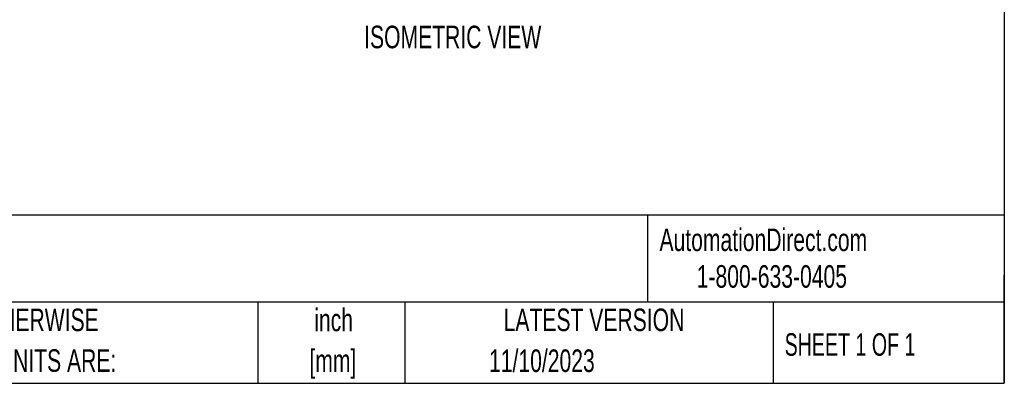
# Model space of a CAD drawing. Header units: inches. Extents: x 0.2 to 10.8, y 0.2 to 8.2.
# Tile 15 of 25: x 7.1 to 10.8, y 0.2 to 1.6. Entities that reach past the tile are written whole.
import ezdxf

# ---------------------------------------------------------------- set-up
doc = ezdxf.new("R2010")
doc.units = ezdxf.units.IN
doc.header["$MEASUREMENT"] = 0
doc.layers.add('TEXT', color=140, linetype='Continuous', lineweight=25)
doc.styles.add('SLDTEXTSTYLE0', font='TXT', dxfattribs={"width": 0.7})
doc.styles.add('SLDTEXTSTYLE1', font='TXT', dxfattribs={"width": 0.65})

msp = doc.modelspace()

# ---------------------------------------------------------------- linework, layer by layer
at = {"layer": 'TEXT'}
for p, q in [((10.75, 8.25), (10.75, 0.25)), ((10.75, 0.8711), (0.25, 0.8711)), ((9.4321, 0.8711), (9.4321, 0.55)), ((10.75, 0.25), (10.75, 0.65)), ((10.75, 0.55), (0.25, 0.55)), ((7.9931, 0.55), (7.9931, 0.25)), ((8.5359, 0.55), (8.5359, 0.25)), ((9.8956, 0.55), (9.8956, 0.25)), ((0.25, 0.25), (10.75, 0.25))]:
    msp.add_line(p, q, dxfattribs=at)

# ---------------------------------------------------------------- texts
for s, insert, char_height, attachment_point, style in [('ISOMETRIC VIEW', (8.3853, 1.5712), 0.083333, 1, 'SLDTEXTSTYLE0'), ('AutomationDirect.com', (9.4762, 0.8219), 0.083333, 1, 'SLDTEXTSTYLE0'), ('1-800-633-0405', (9.6138, 0.6865), 0.083333, 1, 'SLDTEXTSTYLE0'), ('UNLESS OTHERWISE', (6.5987, 0.5261), 0.083333, 1, 'SLDTEXTSTYLE0'), ('inch', (8.2726, 0.5258), 0.08333, 2, 'SLDTEXTSTYLE0'), ('LATEST VERSION', (9.2343, 0.5261), 0.083333, 2, 'SLDTEXTSTYLE0'), ('SHEET 1 OF 1', (9.9386, 0.4351), 0.083333, 1, 'SLDTEXTSTYLE1'), ('SPECIFIED UNITS ARE:', (6.5987, 0.3757), 0.083333, 1, 'SLDTEXTSTYLE0'), ('[mm]', (8.2698, 0.3753), 0.08333, 2, 'SLDTEXTSTYLE0'), ('11/10/2023', (9.0419, 0.3751), 0.08333, 2, 'SLDTEXTSTYLE0')]:
    msp.add_mtext(s, dxfattribs=dict(at, insert=insert, char_height=char_height, attachment_point=attachment_point, style=style))

doc.saveas('drawing.dxf')
